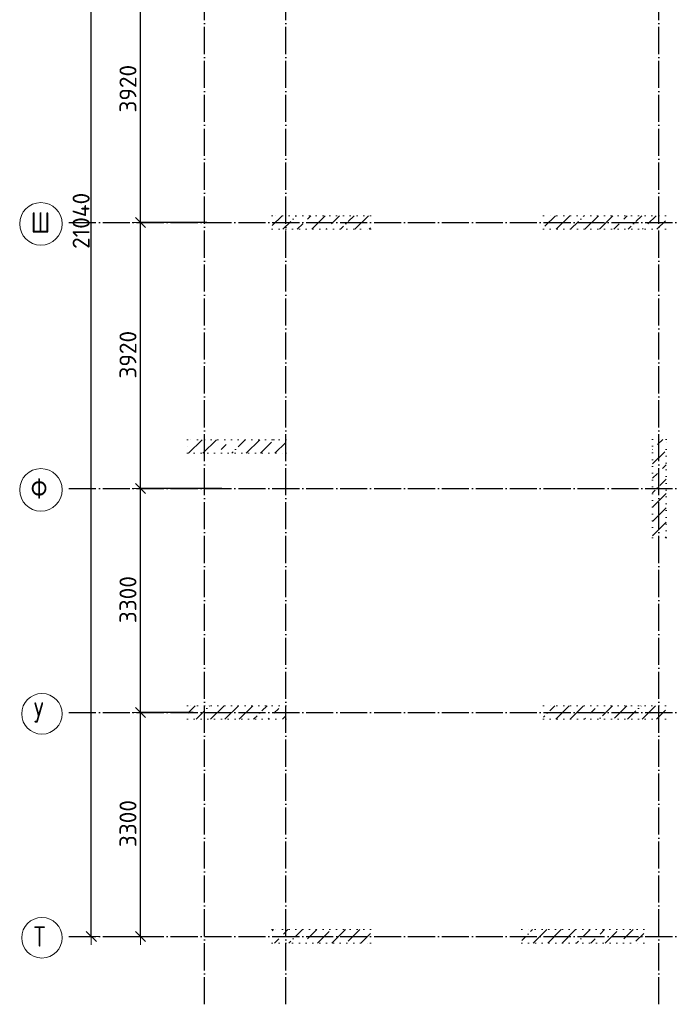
# Model space of a CAD drawing. Header units: millimetres. Extents: x -2725 to 73478, y 45740 to 74643.
# Tile 1 of 15: x -2725 to 6871, y 45740 to 60249. Entities that reach past the tile are written whole.
import ezdxf

# ---------------------------------------------------------------- set-up
doc = ezdxf.new("R2010")
doc.units = ezdxf.units.MM
doc.header["$PDMODE"] = 65
for name, pattern in [('______11', [500, 400, -50, 0, -50]), ('______3', [500, 400, -100]), ('______5', [1100, 800, -100, 100, -100]), ('______9', [100, 0, -100])]:
    doc.linetypes.add(name, pattern=pattern)
for name, color, linetype, lineweight in [('Балка_ общее', 7, '______3', 13), ('Колонна (1)', 7, 'Continuous', 35), ('Колонна (2)', 7, 'Continuous', 35)]:
    doc.layers.add(name, color=color, linetype=linetype, lineweight=lineweight)
doc.layers.add('Осевая линия_ общее', color=7, linetype='______5', lineweight=13, true_color=0xa0a0a0)
doc.styles.add('ISOCPEUR', font='ISOCPEUR')
doc.dimstyles.new('DIMSTYLE_3', dxfattribs={"dimtxt": 250, "dimasz": 250, "dimexe": 0, "dimexo": 0, "dimgap": 125, "dimtad": 2, "dimdec": 0, "dimrnd": 5, "dimzin": 12, "dimdsep": 46, "dimtxsty": 'ISOCPEUR', "dimblk1": 'ALL_ML_STRICH', "dimblk2": 'ALL_ML_STRICH', "dimsah": 1, "dimcen": 0, "dimclrd": 7, "dimclre": 256, "dimclrt": 7, "dimadec": 0, "dimazin": 0, "dimtfac": 1, "dimtdec": 0, "dimtix": 1, "dimtmove": 2, "dimatfit": 3, "dimfxl": 0, "dimtzin": 0, "dimlwd": 0, "dimlwe": -3, "dimarcsym": 0})
pattern_1 = [(45, (0, 0), (-212.132, 212.132), [400, -50, 0, -50]), (45, (-106.07, 106.07), (-212.132, 212.132), [800, -100, 100, -100])]

# ---------------------------------------------------------------- blocks, each defined once
blk = doc.blocks.new('ALL_ML_STRICH')
at = {"color": 0, "linetype": 'ByBlock', "lineweight": -2}
for p, q in [((-1, 0), (0.5, 0)), ((-0.3, -0.3), (0.3, 0.3)), ((0, -0.5), (0, 0.5))]:
    blk.add_line(p, q, dxfattribs=at)
blk = doc.blocks.new('*D20')
at = {"layer": 'DEFPOINTS', "color": 7, "linetype": 'Continuous', "lineweight": 13, "transparency": 33554687}
for p in [(-1306, 67780), (-1920, 46740), (-1669, 46740)]:
    blk.add_point(p, dxfattribs=at)
at = {"layer": 'Балка_ общее', "color": 251, "linetype": 'Continuous', "lineweight": -2, "true_color": 0x656565, "transparency": 33554687}
for p, q in [((-1316, 67780), (-1669, 67780)), ((-1910, 46740), (-1669, 46740))]:
    blk.add_line(p, q, dxfattribs=at)
at = {"layer": 'Балка_ общее', "color": 7, "linetype": 'Continuous', "lineweight": -2, "transparency": 33554687}
blk.add_line((-1669, 46740), (-1669, 67780), dxfattribs=at)
at = {"layer": 'Балка_ общее', "color": 7, "linetype": 'Continuous', "lineweight": 13, "transparency": 33554687, "xscale": 250, "yscale": 250, "zscale": 250}
for p, rotation in [((-1669, 67780), 90), ((-1669, 46740), 270)]:
    blk.add_blockref('ALL_ML_STRICH', p, dxfattribs=dict(at, rotation=rotation))
at = {"layer": 'Балка_ общее', "color": 7, "linetype": 'Continuous', "lineweight": 13, "transparency": 33554687, "insert": (-1819, 57285), "char_height": 250, "width": 1250, "attachment_point": 5, "rotation": 90, "style": 'ISOCPEUR'}
blk.add_mtext('\\A1;{21040}', dxfattribs=at)
blk = doc.blocks.new('*D21')
at = {"layer": 'DEFPOINTS', "color": 7, "linetype": 'Continuous', "lineweight": 13, "transparency": 33554687}
for p in [(-158, 50040), (-1350, 46740), (-943, 46740)]:
    blk.add_point(p, dxfattribs=at)
at = {"layer": 'Балка_ общее', "color": 251, "linetype": 'Continuous', "lineweight": -2, "true_color": 0x656565, "transparency": 33554687}
for p, q in [((-168, 50040), (-943, 50040)), ((-1340, 46740), (-943, 46740))]:
    blk.add_line(p, q, dxfattribs=at)
at = {"layer": 'Балка_ общее', "color": 7, "linetype": 'Continuous', "lineweight": -2, "transparency": 33554687}
blk.add_line((-943, 46740), (-943, 50040), dxfattribs=at)
at = {"layer": 'Балка_ общее', "color": 7, "linetype": 'Continuous', "lineweight": 13, "transparency": 33554687, "xscale": 250, "yscale": 250, "zscale": 250}
for p, rotation in [((-943, 50040), 90), ((-943, 46740), 270)]:
    blk.add_blockref('ALL_ML_STRICH', p, dxfattribs=dict(at, rotation=rotation))
at = {"layer": 'Балка_ общее', "color": 7, "linetype": 'Continuous', "lineweight": 13, "transparency": 33554687, "insert": (-1128, 48403), "char_height": 250, "width": 1000, "attachment_point": 5, "rotation": 90, "style": 'ISOCPEUR'}
blk.add_mtext('\\A1;{3300}', dxfattribs=at)
blk = doc.blocks.new('*D22')
at = {"layer": 'DEFPOINTS', "color": 7, "linetype": 'Continuous', "lineweight": 13, "transparency": 33554687}
for p in [(266, 53340), (-943, 50040), (-158, 50040)]:
    blk.add_point(p, dxfattribs=at)
at = {"layer": 'Балка_ общее', "color": 251, "linetype": 'Continuous', "lineweight": -2, "true_color": 0x656565, "transparency": 33554687}
for p, q in [((256, 53340), (-943, 53340)), ((-168, 50040), (-943, 50040))]:
    blk.add_line(p, q, dxfattribs=at)
at = {"layer": 'Балка_ общее', "color": 7, "linetype": 'Continuous', "lineweight": -2, "transparency": 33554687}
blk.add_line((-943, 50040), (-943, 53340), dxfattribs=at)
at = {"layer": 'Балка_ общее', "color": 7, "linetype": 'Continuous', "lineweight": 13, "transparency": 33554687, "xscale": 250, "yscale": 250, "zscale": 250}
for p, rotation in [((-943, 53340), 90), ((-943, 50040), 270)]:
    blk.add_blockref('ALL_ML_STRICH', p, dxfattribs=dict(at, rotation=rotation))
at = {"layer": 'Балка_ общее', "color": 7, "linetype": 'Continuous', "lineweight": 13, "transparency": 33554687, "insert": (-1128, 51703), "char_height": 250, "width": 1000, "attachment_point": 5, "rotation": 90, "style": 'ISOCPEUR'}
blk.add_mtext('\\A1;{3300}', dxfattribs=at)
blk = doc.blocks.new('*D23')
at = {"layer": 'DEFPOINTS', "color": 7, "linetype": 'Continuous', "lineweight": 13, "transparency": 33554687}
for p in [(44, 57260), (-943, 53340), (266, 53340)]:
    blk.add_point(p, dxfattribs=at)
at = {"layer": 'Балка_ общее', "color": 251, "linetype": 'Continuous', "lineweight": -2, "true_color": 0x656565, "transparency": 33554687}
for p, q in [((34, 57260), (-943, 57260)), ((256, 53340), (-943, 53340))]:
    blk.add_line(p, q, dxfattribs=at)
at = {"layer": 'Балка_ общее', "color": 7, "linetype": 'Continuous', "lineweight": -2, "transparency": 33554687}
blk.add_line((-943, 53340), (-943, 57260), dxfattribs=at)
at = {"layer": 'Балка_ общее', "color": 7, "linetype": 'Continuous', "lineweight": 13, "transparency": 33554687, "xscale": 250, "yscale": 250, "zscale": 250}
for p, rotation in [((-943, 57260), 90), ((-943, 53340), 270)]:
    blk.add_blockref('ALL_ML_STRICH', p, dxfattribs=dict(at, rotation=rotation))
at = {"layer": 'Балка_ общее', "color": 7, "linetype": 'Continuous', "lineweight": 13, "transparency": 33554687, "insert": (-1128, 55312), "char_height": 250, "width": 1000, "attachment_point": 5, "rotation": 90, "style": 'ISOCPEUR'}
blk.add_mtext('\\A1;{3920}', dxfattribs=at)
blk = doc.blocks.new('*D24')
at = {"layer": 'DEFPOINTS', "color": 7, "linetype": 'Continuous', "lineweight": 13, "transparency": 33554687}
for p in [(134, 61180), (-943, 57260), (44, 57260)]:
    blk.add_point(p, dxfattribs=at)
at = {"layer": 'Балка_ общее', "color": 251, "linetype": 'Continuous', "lineweight": -2, "true_color": 0x656565, "transparency": 33554687}
for p, q in [((124, 61180), (-943, 61180)), ((34, 57260), (-943, 57260))]:
    blk.add_line(p, q, dxfattribs=at)
at = {"layer": 'Балка_ общее', "color": 7, "linetype": 'Continuous', "lineweight": -2, "transparency": 33554687}
blk.add_line((-943, 57260), (-943, 61180), dxfattribs=at)
at = {"layer": 'Балка_ общее', "color": 7, "linetype": 'Continuous', "lineweight": 13, "transparency": 33554687, "xscale": 250, "yscale": 250, "zscale": 250}
for p, rotation in [((-943, 61180), 90), ((-943, 57260), 270)]:
    blk.add_blockref('ALL_ML_STRICH', p, dxfattribs=dict(at, rotation=rotation))
at = {"layer": 'Балка_ общее', "color": 7, "linetype": 'Continuous', "lineweight": 13, "transparency": 33554687, "insert": (-1128, 59232), "char_height": 250, "width": 1000, "attachment_point": 5, "rotation": 90, "style": 'ISOCPEUR'}
blk.add_mtext('\\A1;{3920}', dxfattribs=at)

msp = doc.modelspace()

# ---------------------------------------------------------------- hatches: boundary and pattern name
at = {"layer": 'Колонна (1)', "lineweight": 18, "transparency": 33554687}
h = msp.add_hatch(dxfattribs=at)
h.set_pattern_fill('__________539', color=256, scale=100, style=0, pattern_type=2)
h.set_pattern_definition(pattern_1)
h.paths.add_polyline_path([(2450, 57360), (1000, 57360), (1000, 57160), (2450, 57160)], flags=0)
h = msp.add_hatch(dxfattribs=at)
h.set_pattern_fill('__________539', color=256, scale=100, style=0, pattern_type=2)
h.set_pattern_definition(pattern_1)
h.paths.add_polyline_path([(6800, 57360), (5000, 57360), (5000, 57160), (6800, 57160)], flags=0)
h = msp.add_hatch(dxfattribs=at)
h.set_pattern_fill('__________539', color=256, scale=100, style=0, pattern_type=2)
h.set_pattern_definition(pattern_1)
h.paths.add_polyline_path([(1200, 54060), (-250, 54060), (-250, 53860), (1200, 53860)], flags=0)
h = msp.add_hatch(dxfattribs=at)
h.set_pattern_fill('__________539', color=256, scale=100, style=0, pattern_type=2)
h.set_pattern_definition(pattern_1)
h.paths.add_polyline_path([(1200, 50140), (-250, 50140), (-250, 49940), (1200, 49940)], flags=0)
h = msp.add_hatch(dxfattribs=at)
h.set_pattern_fill('__________539', color=256, scale=100, style=0, pattern_type=2)
h.set_pattern_definition(pattern_1)
h.paths.add_polyline_path([(6800, 50140), (5000, 50140), (5000, 49940), (6800, 49940)], flags=0)
h = msp.add_hatch(dxfattribs=at)
h.set_pattern_fill('__________539', color=256, scale=100, style=0, pattern_type=2)
h.set_pattern_definition(pattern_1)
h.paths.add_polyline_path([(2450, 46840), (1000, 46840), (1000, 46640), (2450, 46640)], flags=0)
h = msp.add_hatch(dxfattribs=at)
h.set_pattern_fill('__________539', color=256, scale=100, style=0, pattern_type=2)
h.set_pattern_definition(pattern_1)
h.paths.add_polyline_path([(6480, 46840), (4680, 46840), (4680, 46640), (6480, 46640)], flags=0)
at = {"layer": 'Колонна (2)', "lineweight": 18, "transparency": 33554687}
h = msp.add_hatch(dxfattribs=at)
h.set_pattern_fill('__________539', color=256, scale=100, style=0, pattern_type=2)
h.set_pattern_definition(pattern_1)
h.paths.add_polyline_path([(6610, 54065), (6610, 52615), (6810, 52615), (6810, 54065)], flags=0)

# ---------------------------------------------------------------- linework, layer by layer
at = {"layer": 'Колонна (1)', "color": 7, "linetype": '______9', "lineweight": 13, "transparency": 33554687}
for p, q in [((2450, 57360), (1000, 57360)), ((1000, 57360), (1000, 57160)), ((2450, 57160), (2450, 57360)), ((6800, 57360), (5000, 57360)), ((5000, 57360), (5000, 57160)), ((6800, 57160), (6800, 57360)), ((1000, 57160), (2450, 57160)), ((5000, 57160), (6800, 57160)), ((1200, 54060), (-250, 54060)), ((-250, 54060), (-250, 53860)), ((1200, 53860), (1200, 54060)), ((-250, 53860), (1200, 53860)), ((1200, 50140), (-250, 50140)), ((-250, 50140), (-250, 49940)), ((1200, 49940), (1200, 50140)), ((6800, 50140), (5000, 50140)), ((5000, 50140), (5000, 49940)), ((6800, 49940), (6800, 50140)), ((-250, 49940), (1200, 49940)), ((5000, 49940), (6800, 49940)), ((2450, 46840), (1000, 46840)), ((1000, 46840), (1000, 46640)), ((2450, 46640), (2450, 46840)), ((6480, 46840), (4680, 46840)), ((4680, 46840), (4680, 46640)), ((6480, 46640), (6480, 46840)), ((1000, 46640), (2450, 46640)), ((4680, 46640), (6480, 46640))]:
    msp.add_line(p, q, dxfattribs=at)
at = {"layer": 'Колонна (2)', "color": 7, "linetype": '______9', "lineweight": 13, "transparency": 33554687}
for p, q in [((6610, 54065), (6610, 52615)), ((6810, 54065), (6610, 54065)), ((6810, 52615), (6810, 54065)), ((6610, 52615), (6810, 52615))]:
    msp.add_line(p, q, dxfattribs=at)
at = {"layer": 'Осевая линия_ общее', "color": 253, "linetype": '______11', "lineweight": -3, "true_color": 0xa0a0a0, "transparency": 33554687}
for p, q in [((0, 45740), (0, 69780)), ((0, 45740), (0, 69780)), ((1200, 45740), (1200, 69780)), ((1200, 45740), (1200, 69780)), ((6700, 45740), (6700, 69780)), ((6700, 45740), (6700, 69780)), ((-2000, 57260), (-2000, 57260)), ((-2000, 57260), (14900, 57260)), ((-2000, 57260), (-2000, 57260)), ((-2000, 57260), (14900, 57260)), ((-2000, 53340), (-2000, 53340)), ((-2000, 53340), (14900, 53340)), ((-2000, 53340), (-2000, 53340)), ((-2000, 53340), (14900, 53340)), ((-2000, 50040), (-2000, 50040)), ((-2000, 50040), (14900, 50040)), ((-2000, 50040), (-2000, 50040)), ((-2000, 50040), (14900, 50040)), ((-2000, 46740), (-2000, 46740)), ((-2000, 46740), (14900, 46740)), ((-2000, 46740), (-2000, 46740)), ((-2000, 46740), (14900, 46740)), ((0, 45740), (0, 45740)), ((0, 45740), (0, 45740)), ((1200, 45740), (1200, 45740)), ((1200, 45740), (1200, 45740)), ((6700, 45740), (6700, 45740)), ((6700, 45740), (6700, 45740))]:
    msp.add_line(p, q, dxfattribs=at)
at = {"layer": 'Осевая линия_ общее', "color": 7, "linetype": 'Continuous', "lineweight": 13, "transparency": 33554687}
for centre, radius in [((-2411.6, 57240.5), 313.4), ((-2411.6, 53320.5), 313.4), ((-2396.2, 50020.5), 298.8), ((-2396.2, 46720.5), 298.8)]:
    msp.add_circle(centre, radius, dxfattribs=at)

# ---------------------------------------------------------------- texts
at = {"layer": 'Осевая линия_ общее', "color": 7, "linetype": 'Continuous', "lineweight": 13, "transparency": 33554687, "char_height": 300, "attachment_point": 7, "style": 'ISOCPEUR'}
for s, insert, width in [('\\W0.83;Ш', (-2561.6, 57110), 425), ('\\W0.83;Ф', (-2561.6, 53190), 425), ('\\W0.80;У', (-2516.2, 49890), 359.833), ('\\W0.80;Т', (-2516.2, 46590), 359.833)]:
    msp.add_mtext(s, dxfattribs=dict(at, insert=insert, width=width))

# ---------------------------------------------------------------- dimensions: what is measured, and where the dimension line sits
at = {"layer": 'Балка_ общее', "color": 7, "linetype": 'Continuous', "lineweight": 13, "transparency": 33554687}
for base, p1, p2, picture, middle in [((-1668.6, 67780), (-1910, 46740), (-1316.2, 67780), '*D20', (-1818.6, 57285)), ((-943.1, 61180), (34.1, 57260), (123.5, 61180), '*D24', (-1128.1, 59232.5)), ((-943.1, 57260), (255.8, 53340), (34.1, 57260), '*D23', (-1128.1, 55312.5)), ((-943.1, 53340), (-167.5, 50040), (255.8, 53340), '*D22', (-1128.1, 51702.5)), ((-943.1, 50040), (-1340, 46740), (-167.5, 50040), '*D21', (-1128.1, 48402.5))]:
    dim = msp.add_linear_dim(base=base, p1=p1, p2=p2, angle=90, dimstyle='DIMSTYLE_3', override={"dimpost": '<>', "dimclrd": 7, "dimclre": 251, "dimclrt": 7, "dimlwd": 0, "dimlwe": 65533}, dxfattribs=at)
    dim.commit()
    dim.dimension.update_dxf_attribs({"geometry": picture, "text_midpoint": middle, "dimtype": 160})

doc.saveas('drawing.dxf')
